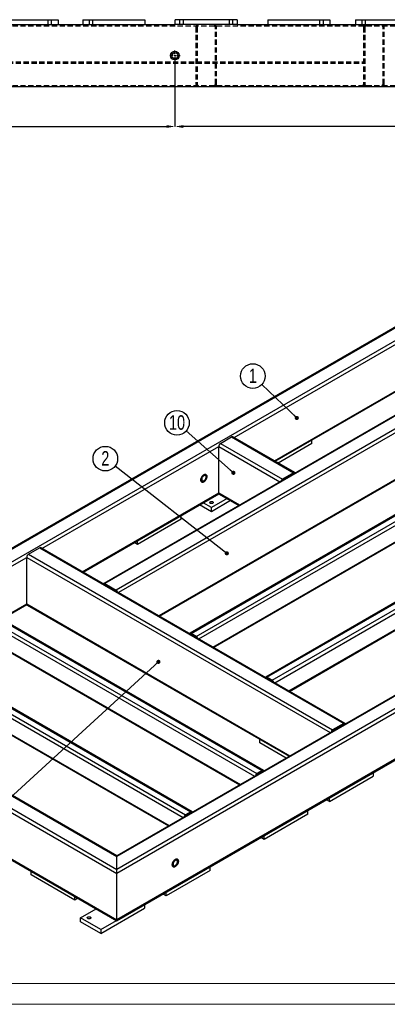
# Model space of a CAD drawing. Header units: millimetres. Extents: x 0 to 841, y 0 to 594.
# Tile 2 of 14: x 126 to 215, y 0 to 238. Entities that reach past the tile are written whole.
import ezdxf

# ---------------------------------------------------------------- set-up
doc = ezdxf.new("R2010")
doc.units = ezdxf.units.MM
doc.header["$PDSIZE"] = -1
doc.linetypes.add('CENTERX2', pattern=[20.32, 12.7, -2.54, 2.54, -2.54])
doc.linetypes.add('HIDDEN', pattern=[1.905, 1.27, -0.635])
for name, color, linetype in [('COTES', 1, 'Continuous'), ('NOTES', 6, 'Continuous'), ('TRAIT-MIXTES', 3, 'CENTERX2'), ('TRAIT-TIRET', 2, 'HIDDEN')]:
    doc.layers.add(name, color=color, linetype=linetype)
doc.layers.add('TRAIT-FORT', color=4, linetype='Continuous', lineweight=25)
doc.styles.add('SLDTEXTSTYLE0', font='TXT', dxfattribs={"width": 0.75})
doc.dimstyles.new('SLDDIMSTYLE0', dxfattribs={"dimtxt": 3, "dimasz": 2, "dimexe": 0, "dimexo": 0.0625, "dimgap": 0.75, "dimtad": 1, "dimdec": 0, "dimlfac": 10, "dimrnd": 1e-09, "dimzin": 12, "dimdsep": 46, "dimtxsty": 'SLDTEXTSTYLE0', "dimsah": 1, "dimcen": 0.09, "dimadec": 0, "dimazin": 3, "dimtfac": 1, "dimtdec": 0, "dimtofl": 0, "dimtmove": 0, "dimatfit": 3, "dimfxl": 1, "dimfrac": 2, "dimtolj": 1, "dimtzin": 12, "dimarcsym": 0})
doc.dimstyles.new('SLDDIMSTYLE2', dxfattribs={"dimtxt": 0.18, "dimasz": 1, "dimexe": 0, "dimexo": 0.0625, "dimgap": 0, "dimtad": 0, "dimtih": 1, "dimtoh": 1, "dimdec": 0, "dimrnd": 1e-09, "dimzin": 0, "dimdsep": 46, "dimtxsty": 'Standard', "dimblk1": 'DOT', "dimblk2": 'DOT', "dimsah": 1, "dimcen": 0.09, "dimadec": 0, "dimazin": 0, "dimtfac": 1, "dimtdec": 0, "dimtofl": 0, "dimtmove": 0, "dimatfit": 3, "dimldrblk": 'DOT', "dimfxl": 1, "dimfrac": 2, "dimtolj": 1, "dimtzin": 0, "dimarcsym": 0})

# ---------------------------------------------------------------- blocks, each defined once
blk = doc.blocks.new('SW_NOTE_4')
at = {"layer": 'NOTES', "color": 0}
blk.add_circle((-2.16, 2.06), 2.98, dxfattribs=at)
at = {"layer": 'NOTES', "color": 0, "insert": (-2.15, 3.88), "char_height": 3.5, "attachment_point": 2, "style": 'SLDTEXTSTYLE0'}
blk.add_mtext('1', dxfattribs=at)
blk = doc.blocks.new('_Dot')
at = {"color": 0, "linetype": 'ByBlock', "lineweight": -2}
blk.add_line((-0.5, 0), (-1, 0), dxfattribs=at)
at = {"color": 0, "linetype": 'ByBlock', "const_width": 0.5}
blk.add_lwpolyline([(-0.25, 0, 1), (0.25, 0, 1)], format="xyb", close=True, dxfattribs=at)
blk = doc.blocks.new('SW_NOTE_6')
at = {"layer": 'NOTES', "color": 0}
blk.add_circle((-2.35, 1.83), 2.98, dxfattribs=at)
at = {"layer": 'NOTES', "color": 0, "insert": (-2.35, 3.65), "char_height": 3.5, "attachment_point": 2, "style": 'SLDTEXTSTYLE0'}
blk.add_mtext('2', dxfattribs=at)
blk = doc.blocks.new('SW_NOTE_15')
at = {"layer": 'NOTES', "color": 0}
blk.add_circle((-2.23, 1.98), 2.98, dxfattribs=at)
at = {"layer": 'NOTES', "color": 0, "insert": (-2.22, 3.8), "char_height": 3.5, "attachment_point": 2, "style": 'SLDTEXTSTYLE0'}
blk.add_mtext('10', dxfattribs=at)
blk = doc.blocks.new('_D_112')
at = {"layer": 'COTES', "color": 0, "lineweight": -2, "transparency": 16777216}
for p, q in [((44.9, 228.41), (44.9, 212.56)), ((163.9, 228.41), (163.9, 212.56)), ((46.9, 212.56), (161.9, 212.56))]:
    blk.add_line(p, q, dxfattribs=at)
at = {"layer": 'COTES', "color": 0, "transparency": 16777216}
for points in [[(46.9, 212.89), (46.9, 212.22), (44.9, 212.56)], [(161.9, 212.89), (161.9, 212.22), (163.9, 212.56)]]:
    blk.add_solid(points, dxfattribs=at)
at = {"layer": 'Defpoints', "color": 0, "transparency": 16777216}
for p in [(44.9, 228.47), (163.9, 228.47), (163.9, 212.56)]:
    blk.add_point(p, dxfattribs=at)
at = {"layer": 'COTES', "color": 0, "transparency": 16777216, "insert": (104.4, 216.31), "char_height": 3, "attachment_point": 2, "style": 'SLDTEXTSTYLE0'}
blk.add_mtext('\\A1;1190', dxfattribs=at)
blk = doc.blocks.new('_D_113')
at = {"layer": 'COTES', "color": 0, "lineweight": -2, "transparency": 16777216}
for p, q in [((163.9, 228.41), (163.9, 212.56)), ((294.9, 228.41), (294.9, 212.56)), ((292.9, 212.56), (165.9, 212.56))]:
    blk.add_line(p, q, dxfattribs=at)
at = {"layer": 'COTES', "color": 0, "transparency": 16777216}
for points in [[(165.9, 212.89), (165.9, 212.22), (163.9, 212.56)], [(292.9, 212.89), (292.9, 212.22), (294.9, 212.56)]]:
    blk.add_solid(points, dxfattribs=at)
at = {"layer": 'Defpoints', "color": 0, "transparency": 16777216}
for p in [(163.9, 228.47), (294.9, 228.47), (163.9, 212.56)]:
    blk.add_point(p, dxfattribs=at)
at = {"layer": 'COTES', "color": 0, "transparency": 16777216, "insert": (229.4, 216.31), "char_height": 3, "attachment_point": 2, "style": 'SLDTEXTSTYLE0'}
blk.add_mtext('\\A1;1310', dxfattribs=at)
blk = doc.blocks.new('SW_CENTERMARKSYMBOL_39')
at = {"layer": 'TRAIT-MIXTES', "color": 0}
for p, q in [((-0.4, 0), (-1.25, 0)), ((0, 0), (-0.2, 0)), ((0, 0.4), (0, 1.25)), ((0, 0), (0, 0.2)), ((0, 0), (0, -0.2)), ((0, 0), (0.2, 0)), ((0.4, 0), (1.25, 0)), ((0, -0.4), (0, -1.25))]:
    blk.add_line(p, q, dxfattribs=at)

msp = doc.modelspace()

# ---------------------------------------------------------------- linework, layer by layer
at = {"lineweight": 18}
for p, q in [((836, 5), (5, 5)), ((841, 0), (0, 0))]:
    msp.add_line(p, q, dxfattribs=at)
at = {"layer": 'TRAIT-FORT', "lineweight": 25}
for p, q in [((186.4, 238.42), (201.4, 238.42)), ((201.4, 238.42), (201.4, 237.22)), ((57.3, 237.22), (141.6, 237.22)), ((120.6, 238.42), (135.6, 238.42)), ((135.6, 238.42), (135.6, 237.22)), ((141.6, 238.42), (156.6, 238.42)), ((141.6, 238.42), (141.6, 237.22)), ((141.6, 237.22), (156.6, 237.22)), ((156.6, 238.42), (156.6, 237.22)), ((156.6, 237.22), (164, 237.22)), ((164, 237.22), (164, 238.42)), ((179, 238.42), (164, 238.42)), ((179, 237.22), (164, 237.22)), ((179, 238.42), (179, 237.22)), ((179, 237.22), (186.4, 237.22)), ((186.4, 238.42), (186.4, 237.22)), ((186.4, 237.22), (201.4, 237.22)), ((201.4, 237.22), (251.9, 237.22)), ((207.6, 238.42), (207.6, 237.22)), ((207.6, 238.42), (222.6, 238.42)), ((25.5, 222.22), (315.8, 222.22)), ((275.22, 197.51), (69.35, 78.66)), ((69.95, 78.8), (275.22, 197.3)), ((75.32, 78.8), (275.22, 194.2)), ((178.24, 137.24), (221.2, 162.04)), ((236.31, 153.66), (146.65, 101.9)), ((236.61, 153.63), (146.95, 101.87)), ((352.56, 153), (149.85, 35.98)), ((352.86, 152.97), (149.85, 35.78)), ((239.3, 152.08), (149.64, 100.32)), ((355.55, 151.42), (149.85, 32.68)), ((355.97, 150.69), (149.85, 31.7)), ((188, 131.6), (221.2, 150.77)), ((188.17, 131.5), (221.23, 150.59)), ((221.76, 140.97), (150.24, 99.68)), ((355.97, 139.42), (149.85, 20.43)), ((149.85, 20.23), (355.85, 139.14)), ((174.95, 135.83), (177.64, 137.38)), ((177.64, 137.38), (192.63, 128.73)), ((192.93, 128.76), (177.94, 137.41)), ((197.08, 135.79), (197.08, 136.64)), ((131.71, 110.38), (174.53, 135.09)), ((174.53, 123.83), (174.53, 135.09)), ((174.53, 135.09), (189.34, 126.54)), ((174.95, 135.83), (189.94, 127.18)), ((197.08, 135.79), (188.92, 131.07)), ((239.21, 131.25), (167.51, 89.85)), ((167.81, 89.82), (239.51, 131.22)), ((221.76, 129.7), (160, 94.05)), ((160.17, 93.95), (221.8, 129.52)), ((169.08, 89.09), (240.78, 130.48)), ((169.68, 88.46), (241.21, 129.75)), ((192.63, 128.73), (189.94, 127.18)), ((192.63, 128.48), (189.94, 126.93)), ((192.63, 128.48), (192.66, 128.46)), ((173.08, 86.5), (241.21, 125.83)), ((173.25, 86.4), (241.08, 125.55)), ((141.47, 104.74), (174.53, 123.83)), ((141.65, 104.64), (174.56, 123.65)), ((176.54, 122.46), (172.76, 120.27)), ((177.39, 121.97), (172.76, 119.29)), ((174.53, 123.83), (179.58, 120.91)), ((174.65, 123.55), (179.41, 120.81)), ((172.76, 119.29), (169.89, 120.95)), ((172.76, 120.27), (170.74, 121.44)), ((172.76, 119.29), (172.76, 120.27)), ((257.59, 120.63), (185.89, 79.24)), ((186.19, 79.21), (257.89, 120.6)), ((187.47, 78.48), (259.17, 119.87)), ((165.4, 117.5), (154.8, 111.38)), ((165.4, 117.5), (165.4, 118.36)), ((188.07, 77.84), (259.59, 119.13)), ((191.46, 75.88), (259.59, 115.21)), ((191.64, 75.78), (259.47, 114.94)), ((154.8, 111.38), (154.8, 112.23)), ((128.42, 108.97), (131.11, 110.52)), ((131.11, 110.52), (204.79, 67.99)), ((205.09, 68.02), (131.41, 110.55)), ((154.8, 111.38), (154.05, 111.8)), ((111.96, 98.97), (128, 108.23)), ((128, 96.97), (128, 108.23)), ((128, 108.23), (201.5, 65.8)), ((128.42, 108.97), (202.1, 66.43)), ((146.95, 101.62), (146.91, 101.6)), ((146.95, 101.87), (149.64, 100.32)), ((149.64, 100.07), (146.95, 101.62)), ((110.09, 98.38), (183.77, 55.85)), ((111.36, 99.12), (185.04, 56.58)), ((185.34, 56.61), (111.66, 99.15)), ((109.66, 97.65), (183.17, 55.22)), ((121.72, 93.34), (128, 96.97)), ((121.89, 93.24), (128.04, 96.79)), ((128, 96.97), (191.74, 60.17)), ((128.12, 96.69), (191.57, 60.07)), ((109.66, 93.73), (179.77, 53.26)), ((109.79, 93.45), (179.6, 53.15)), ((92.81, 88.41), (166.49, 45.87)), ((94.08, 89.14), (167.76, 46.61)), ((168.06, 46.64), (94.38, 89.17)), ((167.77, 89.56), (167.81, 89.58)), ((169.08, 89.09), (167.81, 89.82)), ((169.08, 88.84), (167.81, 89.58)), ((92.38, 87.67), (165.89, 45.24)), ((92.38, 83.76), (162.49, 43.28)), ((92.51, 83.48), (162.32, 43.18)), ((69.95, 78.8), (149.85, 32.68)), ((75.32, 78.8), (149.85, 35.78)), ((186.16, 78.95), (186.19, 78.97)), ((187.47, 78.48), (186.19, 79.21)), ((187.47, 78.23), (186.19, 78.97)), ((69.1, 78.31), (149.85, 31.7)), ((149.85, 35.98), (75.92, 78.66)), ((69.1, 67.04), (149.85, 20.43)), ((204.79, 67.99), (202.1, 66.43)), ((204.79, 67.74), (202.1, 66.19)), ((204.79, 67.74), (204.83, 67.72)), ((69.35, 66.7), (149.85, 20.23)), ((184.43, 63.33), (184.43, 64.19)), ((190.82, 59.64), (184.43, 63.33)), ((185.04, 56.58), (183.77, 55.85)), ((185.04, 56.34), (183.77, 55.6)), ((185.04, 56.34), (185.08, 56.32)), ((201.33, 49.08), (211.93, 55.21)), ((211.93, 56.07), (211.93, 55.21)), ((201.33, 49.08), (200.58, 49.51)), ((201.33, 49.08), (201.33, 49.94)), ((167.76, 46.61), (166.49, 45.87)), ((167.76, 46.36), (166.49, 45.63)), ((167.76, 46.36), (167.8, 46.34)), ((196.09, 46.06), (185.49, 39.94)), ((196.09, 46.06), (196.09, 46.92)), ((185.49, 39.94), (185.49, 40.8)), ((185.49, 39.94), (184.74, 40.37)), ((149.85, 35.78), (149.85, 35.98)), ((149.85, 32.68), (149.85, 35.78)), ((129.06, 31.37), (129.06, 32.23)), ((139.67, 25.24), (129.06, 31.37)), ((149.85, 31.7), (149.85, 32.68)), ((149.85, 20.43), (149.85, 31.7)), ((172.41, 32.39), (161.8, 26.27)), ((172.41, 32.39), (172.41, 33.25)), ((161.8, 26.27), (161.06, 26.69)), ((161.8, 26.27), (161.8, 27.12)), ((139.67, 25.24), (139.67, 26.1)), ((140.41, 25.67), (139.67, 25.24)), ((156.57, 24.1), (156.57, 23.24)), ((141.01, 20.96), (144.79, 23.14)), ((145.96, 17.12), (156.57, 23.24)), ((145.96, 18.1), (141.01, 20.96)), ((141.01, 19.98), (141.01, 20.96)), ((145.96, 17.12), (141.01, 19.98)), ((145.96, 18.1), (149.74, 20.29)), ((149.85, 20.23), (149.85, 20.43)), ((145.96, 18.1), (145.96, 17.12))]:
    msp.add_line(p, q, dxfattribs=at)
at = {"layer": 'TRAIT-FORT', "lineweight": 25, "flags": 128}
for points in [[(170.92, 128.24), (171.06, 128.3), (171.19, 128.33), (171.31, 128.33), (171.42, 128.3), (171.51, 128.24), (171.58, 128.14), (171.63, 128.03), (171.66, 127.88), (171.66, 127.73), (171.63, 127.56), (171.58, 127.38), (171.51, 127.2), (171.42, 127.03), (171.31, 126.88), (171.19, 126.73), (171.06, 126.61), (170.92, 126.52), (170.78, 126.46), (170.65, 126.42), (170.53, 126.42), (170.42, 126.46), (170.33, 126.52), (170.26, 126.61), (170.21, 126.73), (170.18, 126.87), (170.18, 127.03), (170.21, 127.2), (170.26, 127.38), (170.33, 127.55), (170.42, 127.72), (170.53, 127.88), (170.65, 128.02), (170.78, 128.14), (170.92, 128.24)], [(170.92, 128.24), (170.78, 128.14), (170.65, 128.02), (170.53, 127.88), (170.42, 127.72), (170.33, 127.55), (170.26, 127.38), (170.21, 127.2), (170.18, 127.03), (170.18, 126.87), (170.21, 126.73), (170.26, 126.61), (170.33, 126.52), (170.42, 126.46), (170.53, 126.42), (170.65, 126.42), (170.78, 126.46), (170.92, 126.52), (171.06, 126.61), (171.19, 126.73), (171.31, 126.88), (171.42, 127.03), (171.51, 127.2), (171.58, 127.38), (171.63, 127.56), (171.66, 127.73), (171.66, 127.88), (171.63, 128.03), (171.58, 128.14), (171.51, 128.24), (171.42, 128.3), (171.31, 128.33), (171.19, 128.33), (171.06, 128.3), (170.92, 128.24)], [(170.92, 127.99), (170.81, 127.91), (170.7, 127.81), (170.6, 127.68), (170.52, 127.54), (170.45, 127.39), (170.41, 127.25), (170.39, 127.11), (170.4, 126.98), (170.43, 126.87), (170.48, 126.78), (170.56, 126.72), (170.65, 126.7), (170.75, 126.7), (170.86, 126.74), (170.98, 126.8), (171.09, 126.9), (171.19, 127.01), (171.29, 127.14), (171.36, 127.29), (171.41, 127.44), (171.44, 127.58), (171.45, 127.72), (171.43, 127.84), (171.39, 127.94), (171.32, 128.01), (171.24, 128.05), (171.14, 128.06), (171.03, 128.04), (170.92, 127.99)], [(172.44, 121.32), (172.36, 121.37), (172.32, 121.44), (172.31, 121.52), (172.34, 121.59), (172.4, 121.65), (172.49, 121.71), (172.6, 121.74), (172.73, 121.76), (172.85, 121.75), (172.97, 121.73), (173.08, 121.68), (173.15, 121.62), (173.2, 121.55), (173.21, 121.48), (173.18, 121.41), (173.12, 121.34), (173.03, 121.29), (172.92, 121.26), (172.79, 121.24), (172.66, 121.25), (172.54, 121.27), (172.44, 121.32)], [(163.99, 35.08), (164.13, 35.15), (164.26, 35.18), (164.38, 35.18), (164.49, 35.15), (164.58, 35.08), (164.66, 34.99), (164.7, 34.87), (164.73, 34.73), (164.73, 34.57), (164.7, 34.4), (164.66, 34.23), (164.58, 34.05), (164.49, 33.88), (164.38, 33.72), (164.26, 33.58), (164.13, 33.46), (163.99, 33.37), (163.85, 33.3), (163.72, 33.27), (163.6, 33.27), (163.49, 33.3), (163.4, 33.37), (163.33, 33.46), (163.28, 33.58), (163.25, 33.72), (163.25, 33.88), (163.28, 34.05), (163.33, 34.22), (163.4, 34.4), (163.49, 34.57), (163.6, 34.73), (163.72, 34.87), (163.85, 34.99), (163.99, 35.08)], [(163.99, 35.08), (163.85, 34.99), (163.72, 34.87), (163.6, 34.73), (163.49, 34.57), (163.4, 34.4), (163.33, 34.23), (163.28, 34.05), (163.25, 33.88), (163.25, 33.72), (163.28, 33.58), (163.33, 33.46), (163.4, 33.37), (163.49, 33.3), (163.6, 33.27), (163.72, 33.27), (163.85, 33.31), (163.99, 33.37), (164.13, 33.46), (164.26, 33.58), (164.38, 33.72), (164.49, 33.88), (164.58, 34.05), (164.65, 34.23), (164.7, 34.4), (164.73, 34.57), (164.73, 34.73), (164.7, 34.87), (164.65, 34.99), (164.58, 35.09), (164.49, 35.15), (164.38, 35.18), (164.26, 35.18), (164.13, 35.15), (163.99, 35.08)], [(163.99, 34.84), (163.88, 34.76), (163.77, 34.65), (163.67, 34.53), (163.59, 34.39), (163.52, 34.24), (163.48, 34.1), (163.46, 33.95), (163.47, 33.83), (163.5, 33.72), (163.55, 33.63), (163.63, 33.57), (163.72, 33.54), (163.82, 33.55), (163.93, 33.58), (164.05, 33.65), (164.16, 33.74), (164.26, 33.86), (164.35, 33.99), (164.43, 34.14), (164.48, 34.28), (164.51, 34.43), (164.52, 34.57), (164.5, 34.69), (164.46, 34.78), (164.39, 34.86), (164.31, 34.9), (164.21, 34.91), (164.1, 34.89), (163.99, 34.84)], [(142.81, 20.77), (142.74, 20.83), (142.69, 20.9), (142.68, 20.98), (142.71, 21.05), (142.77, 21.11), (142.86, 21.17), (142.97, 21.2), (143.1, 21.22), (143.23, 21.21), (143.35, 21.19), (143.45, 21.14), (143.53, 21.08), (143.57, 21.01), (143.58, 20.94), (143.55, 20.87), (143.49, 20.8), (143.4, 20.75), (143.29, 20.72), (143.16, 20.7), (143.04, 20.7), (142.92, 20.73), (142.81, 20.77)]]:
    msp.add_lwpolyline(points, dxfattribs=at)
at = {"layer": 'TRAIT-FORT', "lineweight": 25}
for radius in [1.05, 0.75]:
    msp.add_circle((163.9, 229.72), radius, dxfattribs=at)
for centre, radius, start, end in [((177.81, 137.14), 0.302, 65.6929, 125.6176), ((175.45, 135.05), 0.922, 122.6055, 177.3945), ((192.79, 128.53), 0.259, 31.4558, 129.7085), ((190.44, 126.39), 0.928, 122.6962, 163.029), ((190.16, 126.58), 0.414, 121.6608, 144.2411), ((192.72, 128.34), 0.166, 81.0531, 124.1615), ((174.82, 123.79), 0.296, 173.7012, 234.9867), ((131.29, 110.28), 0.302, 65.6929, 125.6176), ((128.92, 108.19), 0.922, 122.6055, 177.3945), ((146.78, 101.67), 0.259, 50.2915, 148.5442), ((146.86, 101.48), 0.166, 55.8385, 98.9469), ((149.14, 99.53), 0.928, 16.971, 57.3038), ((149.42, 99.72), 0.414, 35.7589, 58.3392), ((128.29, 96.93), 0.296, 173.7012, 234.9867), ((167.64, 89.63), 0.259, 50.2915, 148.5442), ((167.72, 89.44), 0.166, 55.8385, 98.9469), ((168.58, 88.31), 0.928, 16.971, 57.3038), ((168.86, 88.49), 0.414, 35.7589, 58.3392), ((186.03, 79.01), 0.259, 50.2915, 148.5442), ((186.1, 78.83), 0.166, 55.8385, 98.9469), ((186.97, 77.7), 0.928, 16.971, 57.3038), ((187.25, 77.88), 0.414, 35.7589, 58.3392), ((204.96, 67.79), 0.259, 31.4558, 129.7085), ((204.88, 67.6), 0.166, 81.0531, 124.1615), ((202.6, 65.65), 0.928, 122.6962, 163.029), ((202.32, 65.84), 0.414, 121.6608, 144.2411), ((184.27, 55.07), 0.928, 122.6962, 163.029), ((183.98, 55.25), 0.414, 121.6608, 144.2411), ((185.2, 56.38), 0.259, 31.4558, 129.7085), ((185.13, 56.2), 0.166, 81.0531, 124.1615), ((166.99, 45.09), 0.928, 122.6962, 163.029), ((166.71, 45.28), 0.414, 121.6608, 144.2411), ((167.93, 46.41), 0.259, 31.4558, 129.7085), ((167.85, 46.23), 0.166, 81.0531, 124.1615)]:
    msp.add_arc(centre, radius, start, end, dxfattribs=at)
at = {"layer": 'TRAIT-TIRET'}
for p, q in [((198.95, 238.42), (198.95, 237.22)), ((199.85, 237.22), (199.85, 238.42)), ((25.5, 236.92), (315.8, 236.92)), ((133.15, 238.42), (133.15, 237.22)), ((134.05, 237.22), (134.05, 238.42)), ((143.15, 238.42), (143.15, 237.22)), ((144.05, 237.22), (144.05, 238.42)), ((165.05, 238.42), (165.05, 237.22)), ((165.95, 237.22), (165.95, 238.42)), ((169, 236.62), (169, 222.82)), ((169.3, 236.62), (169.3, 222.82)), ((173.7, 222.82), (173.7, 236.62)), ((174, 222.82), (174, 236.62)), ((177.05, 238.42), (177.05, 237.22)), ((177.95, 237.22), (177.95, 238.42)), ((209.15, 238.42), (209.15, 237.22)), ((209.6, 236.62), (209.6, 222.82)), ((209.9, 236.62), (209.9, 222.82)), ((210.05, 237.22), (210.05, 238.42)), ((214.3, 222.82), (214.3, 236.62)), ((214.6, 236.62), (214.6, 237.22)), ((214.6, 222.82), (214.6, 236.62)), ((108.2, 228.22), (209.6, 228.22)), ((108.2, 227.92), (209.6, 227.92)), ((25.5, 222.52), (315.8, 222.52)), ((209.6, 222.22), (209.6, 222.82)), ((214.6, 222.22), (214.6, 222.82))]:
    msp.add_line(p, q, dxfattribs=at)
for centre, radius, start, end in [((169.6, 236.62), 0.6, 90, 180), ((169.6, 236.62), 0.3, 90, 180), ((173.4, 236.62), 0.6, 0, 90), ((173.4, 236.62), 0.3, 0, 90), ((210.2, 236.62), 0.6, 90, 180), ((210.2, 236.62), 0.3, 90, 180), ((214, 236.62), 0.6, 0, 90), ((214, 236.62), 0.3, 0, 90), ((169.6, 222.82), 0.6, 180, 270), ((169.6, 222.82), 0.3, 180, 270), ((173.4, 222.82), 0.6, 270, 0), ((173.4, 222.82), 0.3, 270, 0), ((210.2, 222.82), 0.6, 180, 270), ((210.2, 222.82), 0.3, 180, 270), ((214, 222.82), 0.6, 270, 0), ((214, 222.82), 0.3, 270, 0)]:
    msp.add_arc(centre, radius, start, end, dxfattribs=at)

# ---------------------------------------------------------------- block references
at = {"layer": 'NOTES'}
for name, p in [('SW_NOTE_4', (184.93, 150.07)), ('SW_NOTE_15', (166.63, 138.83)), ('SW_NOTE_6', (149.4, 130.3))]:
    msp.add_blockref(name, p, dxfattribs=at)
at = {"layer": 'TRAIT-MIXTES'}
msp.add_blockref('SW_CENTERMARKSYMBOL_39', (163.9, 229.72), dxfattribs=at)

# ---------------------------------------------------------------- dimensions: what is measured, and where the dimension line sits
at = {"layer": 'COTES'}
for p1, picture, middle in [((44.9, 228.47), '_D_112', (104.4, 212.56)), ((294.9, 228.47), '_D_113', (229.4, 212.56))]:
    dim = msp.add_linear_dim(base=(163.9, 212.56), p1=p1, p2=(163.9, 228.47), dimstyle='SLDDIMSTYLE0', dxfattribs=at)
    dim.commit()
    dim.dimension.update_dxf_attribs({"geometry": picture, "text_midpoint": middle, "dimtype": 160})

# ---------------------------------------------------------------- leaders
at = {"layer": 'NOTES'}
for points in [[(193.42, 141.98), (184.93, 150.07)], [(178.07, 128.69), (166.63, 138.83)], [(176.47, 109.2), (149.4, 130.3)], [(159.91, 82.93), (109.62, 36.79)]]:
    msp.add_leader(points, dimstyle='SLDDIMSTYLE2', dxfattribs=at)

doc.saveas('drawing.dxf')
